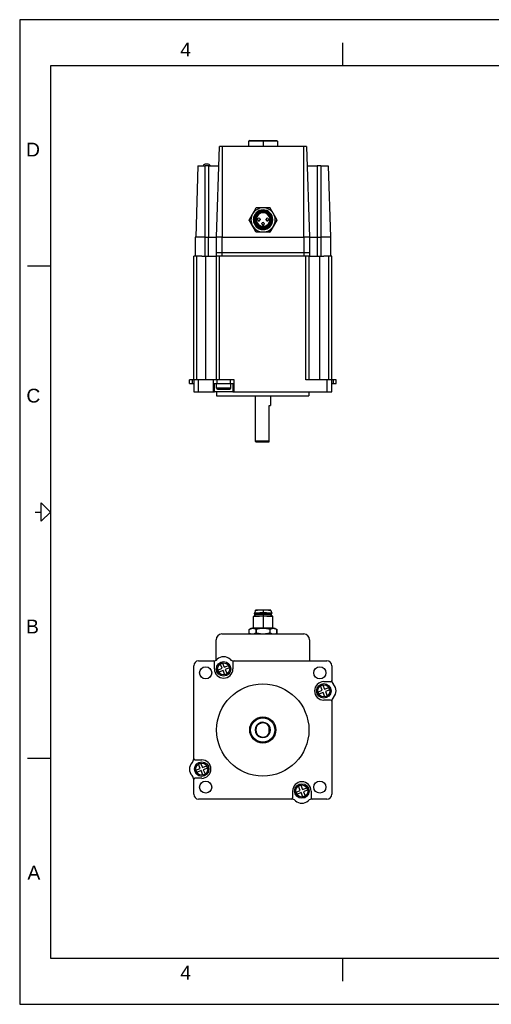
# Model space of a CAD drawing. Extents: x 0 to 21, y 0 to 16.
# Tile 1 of 5: x 0 to 7.7, y 0 to 16. Entities that reach past the tile are written whole.
import ezdxf

# ---------------------------------------------------------------- set-up
doc = ezdxf.new("R2010")
doc.units = 0
doc.header["$MEASUREMENT"] = 0
for name, color, linetype in [('CONTINUOUS', 7, 'CONTINUOUS'), ('TANGENT_EDGES', 7, 'CONTINUOUS'), ('VISIBLE', 7, 'CONTINUOUS')]:
    doc.layers.add(name, color=color, linetype=linetype)

# ---------------------------------------------------------------- blocks, each defined once
blk = doc.blocks.new('BLOCK20')
at = {"layer": 'CONTINUOUS'}
for p, q in [((21, 16), (0, 16)), ((0, 16), (0, 0)), ((5.25, 15.25), (5.25, 15.625)), ((20.5, 15.25), (0.5, 15.25)), ((0.5, 15.25), (0.5, 0.75)), ((0.125, 12), (0.5, 12)), ((0.25, 8), (0.35, 8)), ((0.125, 4), (0.5, 4)), ((0.5, 0.75), (20.5, 0.75)), ((5.25, 0.375), (5.25, 0.75)), ((0, 0), (21, 0))]:
    blk.add_line(p, q, dxfattribs=at)
blk.add_lwpolyline([(0.35, 7.85), (0.35, 8.15), (0.5, 8), (0.5, 8), (0.35, 7.85)], dxfattribs=at)
at = {"layer": 'CONTINUOUS', "char_height": 0.22404, "attachment_point": 4}
for s, insert in [('{\\fArial|b0|i0|c0|p0;\\C7;4}{\\fArial|b0|i0|c0|p0;\\C7;}', (2.609, 15.514)), ('{\\fArial|b0|i0|c0|p0;\\C7;D}{\\fArial|b0|i0|c0|p0;\\C7;}', (0.103, 13.889)), ('{\\fArial|b0|i0|c0|p0;\\C7;C}{\\fArial|b0|i0|c0|p0;\\C7;}', (0.109, 9.889)), ('{\\fArial|b0|i0|c0|p0;\\C7;B}{\\fArial|b0|i0|c0|p0;\\C7;}', (0.103, 6.139)), ('{\\fArial|b0|i0|c0|p0;\\C7;A}{\\fArial|b0|i0|c0|p0;\\C7;}', (0.126, 2.139)), ('{\\fArial|b0|i0|c0|p0;\\C7;4}{\\fArial|b0|i0|c0|p0;\\C7;}', (2.609, 0.514))]:
    blk.add_mtext(s, dxfattribs=dict(at, insert=insert))

msp = doc.modelspace()

# ---------------------------------------------------------------- linework, layer by layer
at = {"layer": 'TANGENT_EDGES'}
for p, q in [((3.294, 12.468), (3.294, 13.941)), ((3.955, 14.036), (3.955, 14.024)), ((3.955, 14.024), (3.955, 13.941)), ((4.616, 12.468), (4.616, 13.941)), ((3.016, 12.468), (3.016, 13.626)), ((3.075, 12.468), (3.075, 13.626)), ((4.835, 13.626), (4.835, 12.468)), ((4.894, 13.626), (4.894, 12.468)), ((3.955, 12.911), (3.955, 12.897)), ((3.955, 12.897), (3.955, 12.882)), ((3.955, 12.864), (3.955, 12.871)), ((3.955, 12.631), (3.955, 12.613)), ((3.955, 12.631), (3.955, 12.631)), ((3.955, 12.613), (3.955, 12.613)), ((3.955, 12.613), (3.955, 12.596)), ((3.955, 12.596), (3.955, 12.59)), ((3.006, 12.468), (3.006, 12.157)), ((3.065, 12.468), (3.065, 12.157)), ((3.284, 12.468), (3.284, 12.219)), ((4.616, 12.468), (4.616, 12.219)), ((4.835, 12.468), (4.835, 12.157)), ((4.894, 12.468), (4.894, 12.157)), ((3.284, 12.219), (3.284, 12.157)), ((4.616, 12.219), (4.616, 12.157)), ((2.878, 10.149), (2.878, 12.157)), ((3.023, 10.149), (3.023, 12.157)), ((3.247, 10.149), (3.247, 12.157)), ((4.652, 10.149), (4.652, 12.157)), ((4.877, 10.149), (4.877, 12.157)), ((5.022, 10.149), (5.022, 12.157)), ((2.801, 10.149), (2.801, 10.09)), ((2.906, 9.952), (2.906, 10.149)), ((3.145, 10.149), (3.145, 10.09)), ((3.145, 10.09), (3.145, 9.952)), ((3.21, 10.09), (3.21, 10.149)), ((3.419, 10.149), (3.419, 10.09)), ((3.484, 10.09), (3.484, 10.149)), ((3.484, 9.952), (3.484, 10.09)), ((4.993, 10.149), (4.993, 9.952)), ((5.098, 10.09), (5.098, 10.149)), ((3.432, 10.015), (3.196, 10.015)), ((3.955, 6.407), (3.955, 6.403)), ((3.955, 6.403), (3.955, 6.36)), ((3.955, 6.36), (3.955, 6.348)), ((3.955, 6.348), (3.955, 6.328)), ((3.955, 6.328), (3.955, 6.305)), ((3.955, 6.305), (3.955, 6.114))]:
    msp.add_line(p, q, dxfattribs=at)
for centre in [(3.314, 5.45), (4.942, 5.093), (2.958, 3.822), (4.585, 3.466)]:
    msp.add_circle(centre, 0.0984, dxfattribs=at)
for centre, start_param, end_param in [((3.886, 12.756), 0, 1.570796), ((3.886, 12.756), 1.570796, 3.141593), ((3.955, 12.687), 0, 1.570796), ((3.955, 12.687), 1.570796, 3.141593), ((4.024, 12.756), 0, 1.570796), ((4.024, 12.756), 1.570796, 3.141593)]:
    msp.add_ellipse(centre, major_axis=(-0.0197, 0), ratio=0.999507, start_param=start_param, end_param=end_param, dxfattribs=at)
at = {"layer": 'VISIBLE'}
for p, q in [((3.2, 12.468), (3.246, 13.941)), ((3.294, 13.941), (3.246, 13.941)), ((4.616, 13.941), (3.294, 13.941)), ((3.738, 14.036), (3.719, 14.024)), ((3.955, 14.024), (3.719, 14.024)), ((3.719, 14.024), (3.719, 13.941)), ((3.738, 14.036), (3.955, 14.036)), ((3.955, 14.036), (4.171, 14.036)), ((4.191, 14.024), (3.955, 14.024)), ((4.171, 14.036), (4.191, 14.024)), ((4.191, 14.024), (4.191, 13.941)), ((4.663, 13.941), (4.616, 13.941)), ((4.663, 13.941), (4.71, 12.468)), ((2.896, 13.626), (2.86, 12.468)), ((2.896, 13.626), (3.016, 13.626)), ((3.075, 13.626), (3.016, 13.626)), ((3.05, 13.654), (3.03, 13.654)), ((3.075, 13.626), (3.236, 13.626)), ((4.673, 13.626), (4.835, 13.626)), ((4.894, 13.626), (4.835, 13.626)), ((4.894, 13.626), (5.013, 13.626)), ((5.013, 13.626), (5.05, 12.468)), ((3.728, 12.745), (3.728, 12.747)), ((3.728, 12.743), (3.728, 12.745)), ((3.797, 12.747), (3.797, 12.753)), ((3.813, 12.755), (3.813, 12.755)), ((3.829, 12.756), (3.829, 12.757)), ((3.866, 12.75), (3.866, 12.756)), ((3.906, 12.756), (3.906, 12.75)), ((3.935, 12.682), (3.935, 12.687)), ((3.974, 12.687), (3.974, 12.682)), ((4.004, 12.75), (4.004, 12.756)), ((4.043, 12.756), (4.043, 12.75)), ((4.081, 12.756), (4.081, 12.757)), ((4.096, 12.755), (4.096, 12.755)), ((4.112, 12.747), (4.112, 12.753)), ((4.181, 12.745), (4.181, 12.747)), ((4.181, 12.745), (4.181, 12.743)), ((3.84, 12.552), (3.84, 12.55)), ((3.843, 12.548), (3.843, 12.55)), ((4.067, 12.55), (4.067, 12.548)), ((4.069, 12.55), (4.069, 12.552)), ((3.006, 12.468), (2.85, 12.468)), ((2.85, 12.468), (2.85, 12.157)), ((3.006, 12.468), (3.016, 12.468)), ((3.016, 12.468), (3.065, 12.468)), ((3.065, 12.468), (3.19, 12.468)), ((3.284, 12.468), (3.19, 12.468)), ((3.19, 12.468), (3.19, 12.219)), ((3.284, 12.468), (3.294, 12.468)), ((3.294, 12.468), (4.616, 12.468)), ((4.71, 12.468), (4.616, 12.468)), ((4.71, 12.468), (4.71, 12.219)), ((4.71, 12.468), (4.835, 12.468)), ((4.835, 12.468), (4.894, 12.468)), ((5.05, 12.468), (4.894, 12.468)), ((5.05, 12.468), (5.05, 12.157)), ((3.19, 12.219), (3.19, 12.157)), ((3.19, 12.219), (3.284, 12.219)), ((3.284, 12.219), (4.616, 12.219)), ((4.616, 12.219), (4.71, 12.219)), ((4.71, 12.219), (4.71, 12.157)), ((2.878, 12.157), (2.828, 12.157)), ((2.828, 10.149), (2.828, 12.157)), ((2.958, 12.157), (2.878, 12.157)), ((2.958, 12.157), (3.006, 12.157)), ((3.006, 12.157), (3.065, 12.157)), ((3.065, 12.157), (3.074, 12.157)), ((3.074, 12.157), (3.189, 12.157)), ((3.189, 12.157), (3.19, 12.157)), ((3.19, 12.157), (3.197, 12.157)), ((3.197, 10.149), (3.197, 12.157)), ((3.247, 12.157), (3.197, 12.157)), ((4.652, 12.157), (3.247, 12.157)), ((4.702, 12.157), (4.652, 12.157)), ((4.702, 10.149), (4.702, 12.157)), ((4.702, 12.157), (4.71, 12.157)), ((4.71, 12.157), (4.71, 12.157)), ((4.71, 12.157), (4.825, 12.157)), ((4.825, 12.157), (4.835, 12.157)), ((4.835, 12.157), (4.894, 12.157)), ((4.894, 12.157), (4.941, 12.157)), ((5.022, 12.157), (4.941, 12.157)), ((5.072, 12.157), (5.022, 12.157)), ((5.072, 10.149), (5.072, 12.157)), ((2.801, 10.149), (2.759, 10.149)), ((2.759, 10.09), (2.759, 10.149)), ((2.759, 10.09), (2.801, 10.09)), ((2.828, 10.149), (2.801, 10.149)), ((2.801, 10.09), (2.828, 10.09)), ((2.828, 10.149), (2.828, 9.952)), ((2.906, 10.149), (2.828, 10.149)), ((3.145, 10.149), (2.906, 10.149)), ((3.21, 10.149), (3.145, 10.149)), ((3.145, 10.09), (3.145, 10.09)), ((3.145, 10.09), (3.21, 10.09)), ((3.165, 9.952), (3.165, 10.09)), ((3.196, 10.015), (3.196, 10.09)), ((3.419, 10.149), (3.21, 10.149)), ((3.21, 10.09), (3.419, 10.09)), ((3.484, 10.149), (3.419, 10.149)), ((3.419, 10.09), (3.484, 10.09)), ((3.432, 10.015), (3.432, 10.09)), ((3.464, 10.09), (3.464, 9.952)), ((3.484, 10.09), (3.484, 10.09)), ((4.993, 10.149), (4.652, 10.149)), ((5.072, 10.149), (4.993, 10.149)), ((5.072, 9.952), (5.072, 10.149)), ((5.098, 10.149), (5.072, 10.149)), ((5.072, 10.09), (5.098, 10.09)), ((5.141, 10.149), (5.098, 10.149)), ((5.098, 10.09), (5.141, 10.09)), ((5.141, 10.09), (5.141, 10.149)), ((2.828, 9.952), (2.906, 9.952)), ((2.906, 9.952), (3.145, 9.952)), ((3.145, 9.952), (3.165, 9.952)), ((3.464, 9.952), (3.165, 9.952)), ((3.2, 9.952), (3.2, 9.889)), ((3.216, 9.995), (3.413, 9.995)), ((3.464, 9.952), (3.484, 9.952)), ((3.484, 9.952), (4.993, 9.952)), ((4.7, 9.952), (4.7, 9.889)), ((4.993, 9.952), (5.072, 9.952)), ((3.2, 9.889), (4.7, 9.889)), ((3.825, 9.889), (3.825, 9.151)), ((4.075, 9.889), (4.075, 9.732)), ((4.053, 9.732), (4.075, 9.732)), ((4.053, 9.151), (4.053, 9.732)), ((4.053, 9.151), (3.825, 9.151)), ((3.835, 9.141), (3.825, 9.151)), ((3.835, 9.141), (4.053, 9.141)), ((4.053, 9.141), (4.053, 9.151)), ((3.829, 6.399), (3.829, 6.403)), ((4.081, 6.399), (4.081, 6.403)), ((3.821, 6.324), (3.797, 6.3)), ((3.797, 6.111), (3.797, 6.3)), ((3.829, 6.399), (3.813, 6.355)), ((3.813, 6.344), (3.813, 6.355)), ((3.821, 6.324), (3.821, 6.344)), ((4.081, 6.399), (4.096, 6.355)), ((4.089, 6.324), (4.089, 6.344)), ((4.089, 6.324), (4.112, 6.3)), ((4.096, 6.344), (4.096, 6.355)), ((4.112, 6.111), (4.112, 6.3)), ((3.728, 6.026), (3.728, 6.09)), ((3.728, 6.026), (3.728, 6.09)), ((3.758, 6.108), (3.734, 6.094)), ((3.84, 6.097), (3.84, 6.032)), ((3.843, 6.097), (3.84, 6.097)), ((3.843, 6.032), (3.843, 6.097)), ((4.067, 6.097), (4.067, 6.032)), ((4.069, 6.097), (4.067, 6.097)), ((4.069, 6.032), (4.069, 6.097)), ((4.151, 6.108), (4.175, 6.094)), ((4.181, 6.09), (4.181, 6.026)), ((4.181, 6.026), (4.181, 6.09)), ((3.19, 5.591), (3.19, 5.924)), ((3.284, 6.018), (4.616, 6.018)), ((3.743, 6.018), (3.734, 6.022)), ((3.843, 6.032), (3.84, 6.032)), ((4.069, 6.032), (4.067, 6.032)), ((4.167, 6.018), (4.175, 6.022)), ((4.71, 5.924), (4.71, 5.58)), ((2.828, 3.992), (2.828, 5.501)), ((2.906, 5.58), (3.145, 5.58)), ((3.145, 5.58), (3.145, 5.58)), ((3.165, 5.45), (3.165, 5.56)), ((3.22, 5.432), (3.289, 5.461)), ((3.289, 5.461), (3.26, 5.53)), ((3.296, 5.545), (3.325, 5.476)), ((3.325, 5.476), (3.394, 5.504)), ((3.409, 5.468), (3.34, 5.439)), ((3.464, 5.56), (3.464, 5.45)), ((3.484, 5.58), (3.484, 5.58)), ((3.484, 5.58), (4.993, 5.58)), ((5.072, 5.501), (5.072, 5.262)), ((3.304, 5.424), (3.235, 5.396)), ((3.332, 5.355), (3.304, 5.424)), ((3.34, 5.439), (3.369, 5.37)), ((4.916, 5.104), (4.888, 5.173)), ((4.924, 5.188), (4.953, 5.119)), ((4.942, 5.243), (5.052, 5.243)), ((4.953, 5.119), (5.022, 5.147)), ((5.072, 5.262), (5.072, 5.262)), ((4.847, 5.075), (4.916, 5.104)), ((4.931, 5.067), (4.862, 5.039)), ((4.96, 4.998), (4.931, 5.067)), ((5.037, 5.111), (4.968, 5.082)), ((4.968, 5.082), (4.996, 5.013)), ((5.052, 4.943), (4.942, 4.943)), ((5.072, 4.924), (5.072, 3.414)), ((5.072, 4.924), (5.072, 4.924)), ((4.053, 4.509), (4.053, 4.529)), ((4.053, 4.407), (4.053, 4.509)), ((4.053, 4.387), (4.053, 4.407)), ((2.828, 3.992), (2.828, 3.992)), ((2.847, 3.972), (2.958, 3.972)), ((2.932, 3.833), (2.903, 3.902)), ((2.94, 3.917), (2.968, 3.848)), ((2.968, 3.848), (3.037, 3.877)), ((3.052, 3.84), (2.983, 3.812)), ((2.863, 3.804), (2.932, 3.833)), ((2.947, 3.797), (2.878, 3.768)), ((2.976, 3.728), (2.947, 3.797)), ((2.983, 3.812), (3.012, 3.743)), ((2.828, 3.653), (2.828, 3.653)), ((2.828, 3.414), (2.828, 3.653)), ((2.958, 3.673), (2.847, 3.673)), ((4.559, 3.476), (4.531, 3.545)), ((4.567, 3.56), (4.596, 3.491)), ((4.436, 3.355), (4.436, 3.466)), ((4.49, 3.448), (4.559, 3.476)), ((4.574, 3.44), (4.505, 3.411)), ((4.603, 3.371), (4.574, 3.44)), ((4.596, 3.491), (4.665, 3.52)), ((4.68, 3.483), (4.611, 3.455)), ((4.611, 3.455), (4.639, 3.386)), ((4.735, 3.466), (4.735, 3.355)), ((4.416, 3.336), (2.906, 3.336)), ((4.416, 3.336), (4.416, 3.336)), ((4.754, 3.336), (4.754, 3.336)), ((4.993, 3.336), (4.754, 3.336))]:
    msp.add_line(p, q, dxfattribs=at)
for centre, radius in [((3.022, 5.386), 0.0984), ((3.314, 5.45), 0.118), ((4.878, 5.386), 0.0984), ((3.95, 4.458), 0.75), ((4.942, 5.093), 0.118), ((3.95, 4.458), 0.213), ((3.95, 4.458), 0.197), ((2.958, 3.822), 0.118), ((3.022, 3.53), 0.0984), ((4.585, 3.466), 0.118), ((4.878, 3.53), 0.0984)]:
    msp.add_circle(centre, radius, dxfattribs=at)
for centre, radius, start, end in [((3.03, 13.593), 0.061, 90, 146.7436), ((3.05, 13.593), 0.061, 33.2564, 90), ((3.886, 12.756), 0.0197, 0, 180), ((3.955, 12.687), 0.0197, 0, 180), ((4.024, 12.756), 0.0197, 0, 180), ((3.216, 10.015), 0.0197, 180, 270), ((3.413, 10.015), 0.0197, 270, 0), ((3.284, 5.924), 0.0938, 90, 180), ((4.616, 5.924), 0.0938, 0, 90), ((3.145, 5.672), 0.0925, 270, 314.3509), ((3.314, 5.499), 0.15, 45.6491, 134.3509), ((3.484, 5.672), 0.0925, 225.6491, 270), ((2.906, 5.501), 0.0787, 90, 180), ((3.145, 5.56), 0.0197, 0, 90), ((3.314, 5.45), 0.15, 180, 0), ((3.314, 5.45), 0.0965, 100.7469, 124.2984), ((3.314, 5.45), 0.0965, 10.7469, 34.2984), ((3.484, 5.56), 0.0197, 90, 180), ((4.993, 5.501), 0.0787, 0, 90), ((3.314, 5.45), 0.0965, 190.7469, 214.2984), ((3.314, 5.45), 0.0965, 280.7469, 304.2984), ((4.942, 5.093), 0.15, 90, 270), ((4.942, 5.093), 0.0965, 100.7469, 124.2984), ((4.942, 5.093), 0.0965, 10.7469, 34.2984), ((5.052, 5.262), 0.0197, 270, 0), ((5.164, 5.262), 0.0925, 180, 224.3509), ((4.991, 5.093), 0.15, 315.6491, 44.3509), ((4.942, 5.093), 0.0965, 190.7469, 214.2984), ((4.942, 5.093), 0.0965, 280.7469, 304.2984), ((5.164, 4.924), 0.0925, 135.6491, 180), ((5.052, 4.924), 0.0197, 0, 90), ((3.95, 4.458), 0.125, 34.5128, 325.4872), ((3.95, 4.458), 0.115, 26.4077, 333.5923), ((3.95, 4.458), 0.125, 325.4872, 34.5128), ((2.908, 3.822), 0.15, 135.6491, 224.3509), ((2.735, 3.992), 0.0925, 315.6491, 360), ((2.847, 3.992), 0.0197, 180, 270), ((2.958, 3.822), 0.0965, 100.7469, 124.2984), ((2.958, 3.822), 0.15, 270, 90), ((2.958, 3.822), 0.0965, 10.7469, 34.2984), ((2.735, 3.653), 0.0925, 0, 44.3509), ((2.958, 3.822), 0.0965, 190.7469, 214.2984), ((2.958, 3.822), 0.0965, 280.7469, 304.2984), ((2.847, 3.653), 0.0197, 90, 180), ((4.585, 3.466), 0.15, 0, 180), ((4.585, 3.466), 0.0965, 100.7469, 124.2984), ((2.906, 3.414), 0.0787, 180, 270), ((4.585, 3.466), 0.0965, 190.7469, 214.2984), ((4.585, 3.466), 0.0965, 280.7469, 304.2984), ((4.585, 3.466), 0.0965, 10.7469, 34.2984), ((4.993, 3.414), 0.0787, 270, 0), ((4.416, 3.355), 0.0197, 270, 0), ((4.416, 3.243), 0.0925, 45.6491, 90), ((4.585, 3.416), 0.15, 225.6491, 314.3509), ((4.754, 3.243), 0.0925, 90, 134.3509), ((4.754, 3.355), 0.0197, 180, 270)]:
    msp.add_arc(centre, radius, start, end, dxfattribs=at)
for centre, major_axis, ratio, start_param, end_param in [((3.955, 12.747), (-0.197, 0), 0.999507, -0.523599, 0.523599), ((3.955, 12.747), (-0.197, 0), 0.999507, -1.570796, -0.523599), ((3.955, 12.753), (-0.157, 0), 0.999507, -1.570796, 0), ((3.955, 12.755), (-0.142, 0), 0.999507, -1.570796, 0), ((3.955, 12.757), (0.126, 0), 0.999507, 1.570796, 3.141593), ((3.955, 12.747), (-0.226, 0), 0.999507, -1.054321, -1.040074), ((3.955, 12.757), (0.114, 0), 0.999507, 1.570796, 3.141593), ((3.955, 12.75), (0.114, 0), 0.999507, 1.570796, 3.114498), ((3.955, 12.747), (-0.197, 0), 0.999507, -2.617994, -1.570796), ((3.955, 12.753), (-0.157, 0), 0.999507, -3.141593, -1.570796), ((3.955, 12.755), (-0.142, 0), 0.999507, -3.141593, -1.570796), ((3.955, 12.757), (0.126, 0), 0.999507, 0, 1.570796), ((3.955, 12.757), (0.114, 0), 0.999507, 0, 1.570796), ((3.955, 12.75), (0.114, 0), 0.999507, 0.027095, 1.570796), ((3.955, 12.747), (-0.226, 0), 0.999507, -2.101519, -2.087271), ((3.955, 12.747), (-0.197, 0), 0.999507, 2.617994, 3.665191), ((3.955, 12.747), (-0.226, 0), 0.999507, -0.007124, 0), ((3.955, 12.747), (-0.226, 0), 0.999507, 0, 0.007124), ((3.955, 12.745), (-0.226, 0), 0.999507, 0, 0.007124), ((3.955, 12.747), (-0.197, 0), 0.999507, 0.523599, 1.570796), ((3.955, 12.753), (-0.157, 0), 0.999507, 0, 1.570796), ((3.955, 12.747), (-0.157, 0), 0.999507, 0, 1.570796), ((3.955, 12.755), (-0.142, 0), 0.999507, 0, 1.570796), ((3.955, 12.755), (-0.142, 0), 0.999507, 0, 1.570796), ((3.955, 12.757), (0.126, 0), 0.999507, 3.141593, 4.712389), ((3.955, 12.756), (0.126, 0), 0.999507, 3.141593, 4.712389), ((3.955, 12.757), (0.114, 0), 0.999507, 3.141593, 4.712389), ((3.886, 12.75), (-0.0197, 0), 0.999507, 0, 3.141593), ((3.955, 12.682), (-0.0197, 0), 0.999507, 0, 3.141593), ((3.955, 12.757), (0.126, 0), 0.999507, 4.712389, 6.283185), ((3.955, 12.757), (0.114, 0), 0.999507, 4.712389, 6.283185), ((3.955, 12.756), (0.126, 0), 0.999507, 4.712389, 6.283185), ((3.955, 12.755), (-0.142, 0), 0.999507, 1.570796, 3.141593), ((3.955, 12.755), (-0.142, 0), 0.999507, 1.570796, 3.141593), ((3.955, 12.753), (-0.157, 0), 0.999507, 1.570796, 3.141593), ((3.955, 12.747), (-0.157, 0), 0.999507, 1.570796, 3.141593), ((3.955, 12.747), (-0.197, 0), 0.999507, 1.570796, 2.617994), ((4.024, 12.75), (-0.0197, 0), 0.999507, 0, 3.141593), ((3.955, 12.747), (-0.226, 0), 0.999507, -3.141593, -3.134469), ((3.955, 12.747), (-0.226, 0), 0.999507, 3.134469, 3.141593), ((3.955, 12.745), (-0.226, 0), 0.999507, 3.134469, 3.141593), ((3.955, 12.747), (-0.226, 0), 0.999507, 1.040074, 1.054321), ((3.955, 12.745), (-0.226, 0), 0.999507, 1.040074, 1.054321), ((3.955, 12.747), (-0.226, 0), 0.999507, 2.087271, 2.101519), ((3.955, 12.745), (-0.226, 0), 0.999507, 2.087271, 2.101519), ((3.955, 6.403), (0.126, 0), 0.031411, 1.570796, 3.141593), ((3.955, 6.399), (0.126, 0), 0.031411, 1.570796, 3.130165), ((3.955, 6.403), (0.126, 0), 0.031411, 0, 1.570796), ((3.955, 6.399), (0.126, 0), 0.031411, 0.011428, 1.570796), ((3.955, 6.3), (0.157, 0), 0.031411, 1.570796, 3.110161), ((3.955, 6.3), (0.157, 0), 0.031411, 3.110161, 3.141593), ((3.955, 6.355), (0.142, 0), 0.031411, 1.570796, 3.130165), ((3.955, 6.355), (0.142, 0), 0.031411, 3.130165, 3.141593), ((3.955, 6.344), (0.142, 0), 0.031411, 1.570796, 3.141593), ((3.955, 6.344), (0.142, 0), 0.031411, 3.141593, 3.476489), ((3.955, 6.344), (0.134, 0), 0.031411, 1.570796, 3.141593), ((3.955, 6.324), (0.134, 0), 0.031411, 1.570796, 3.110161), ((3.955, 6.355), (0.142, 0), 0.031411, 0.011428, 1.570796), ((3.955, 6.344), (0.142, 0), 0.031411, 0, 1.570796), ((3.955, 6.344), (0.134, 0), 0.031411, 0, 1.570796), ((3.955, 6.324), (0.134, 0), 0.031411, 0.031431, 1.570796), ((3.955, 6.3), (0.157, 0), 0.031411, 0.031431, 1.570796), ((3.955, 6.344), (0.142, 0), 0.031411, 5.948289, 6.283185), ((3.955, 6.355), (0.142, 0), 0.031411, 0, 0.011428), ((3.955, 6.3), (0.157, 0), 0.031411, 0, 0.031431), ((3.955, 6.09), (0.226, 0), 0.031411, 3.134469, 3.141593), ((3.955, 6.107), (0.197, 0), 0.031411, 2.617994, 3.087134), ((3.955, 6.107), (0.197, 0), 0.031411, 1.570796, 2.617994), ((3.955, 6.107), (0.197, 0), 0.031411, 0.523599, 1.570796), ((3.955, 6.107), (0.197, 0), 0.031411, 0.054459, 0.523599), ((3.955, 6.09), (0.226, 0), 0.031411, 0, 0.007124), ((3.955, 6.026), (0.226, 0), 0.031411, 3.134469, 3.141593), ((3.955, 6.026), (0.226, 0), 0.031411, 3.141593, 3.148716), ((3.955, 6.026), (0.226, 0), 0.031411, 6.276062, 6.283185), ((3.955, 6.026), (0.226, 0), 0.031411, 0, 0.007124)]:
    msp.add_ellipse(centre, major_axis=major_axis, ratio=ratio, start_param=start_param, end_param=end_param, dxfattribs=at)
for points, weights in [([(3.784, 12.846), (3.758, 12.801), (3.728, 12.748)], [1, 1.03682206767, 1]), ([(3.84, 12.942), (3.81, 12.891), (3.784, 12.846)], [1, 1.03682206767, 1]), ([(3.955, 12.944), (3.903, 12.944), (3.843, 12.944)], [1, 1.03682206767, 1]), ([(4.067, 12.944), (4.007, 12.944), (3.955, 12.944)], [1, 1.03682206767, 1]), ([(4.125, 12.846), (4.099, 12.891), (4.069, 12.942)], [1, 1.03682206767, 1]), ([(4.181, 12.748), (4.151, 12.801), (4.125, 12.846)], [1, 1.03682206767, 1]), ([(3.728, 12.745), (3.758, 12.694), (3.784, 12.649)], [1, 1.03682206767, 1]), ([(3.784, 12.646), (3.758, 12.691), (3.728, 12.743)], [1, 1.03682206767, 1]), ([(3.784, 12.649), (3.81, 12.604), (3.84, 12.552)], [1, 1.03682206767, 1]), ([(3.84, 12.55), (3.81, 12.601), (3.784, 12.646)], [1, 1.03682206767, 1]), ([(4.069, 12.552), (4.099, 12.604), (4.125, 12.649)], [1, 1.03682206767, 1]), ([(4.125, 12.646), (4.099, 12.601), (4.069, 12.55)], [1, 1.03682206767, 1]), ([(4.125, 12.649), (4.151, 12.694), (4.181, 12.745)], [1, 1.03682206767, 1]), ([(4.181, 12.743), (4.151, 12.691), (4.125, 12.646)], [1, 1.03682206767, 1]), ([(3.843, 12.55), (3.903, 12.551), (3.955, 12.551)], [1, 1.03682206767, 1]), ([(3.955, 12.547), (3.903, 12.547), (3.843, 12.548)], [1, 1.03682206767, 1]), ([(3.955, 12.551), (4.007, 12.551), (4.067, 12.55)], [1, 1.03682206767, 1]), ([(4.067, 12.548), (4.007, 12.547), (3.955, 12.547)], [1, 1.03682206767, 1]), ([(3.728, 6.09), (3.731, 6.092), (3.734, 6.094)], [1, 1.00362478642, 1.00653592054]), ([(3.734, 6.094), (3.761, 6.109), (3.784, 6.111)], [1.00653592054, 1.03319728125, 1]), ([(3.784, 6.111), (3.81, 6.112), (3.84, 6.097)], [1, 1.03682206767, 1]), ([(3.843, 6.097), (3.903, 6.114), (3.955, 6.114)], [1, 1.03682206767, 1]), ([(3.955, 6.114), (4.007, 6.114), (4.067, 6.097)], [1, 1.03682206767, 1]), ([(4.069, 6.097), (4.099, 6.112), (4.125, 6.111)], [1, 1.03682206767, 1]), ([(4.125, 6.111), (4.149, 6.109), (4.175, 6.094)], [1, 1.03319728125, 1.00653592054]), ([(4.175, 6.094), (4.178, 6.092), (4.181, 6.09)], [1.00653592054, 1.00362478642, 1]), ([(3.728, 6.026), (3.731, 6.024), (3.734, 6.022)], [1, 1.00362478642, 1.00653592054]), ([(3.748, 6.018), (3.738, 6.021), (3.728, 6.026)], [1.01624080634, 1.01208994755, 1]), ([(3.84, 6.032), (3.825, 6.023), (3.811, 6.018)], [1, 1.01854506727, 1.01841005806]), ([(3.913, 6.018), (3.88, 6.022), (3.843, 6.032)], [1.01744206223, 1.0226347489, 1]), ([(4.067, 6.032), (4.029, 6.022), (3.996, 6.018)], [1, 1.0226347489, 1.01744206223]), ([(4.098, 6.018), (4.085, 6.023), (4.069, 6.032)], [1.01841005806, 1.01854506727, 1]), ([(4.181, 6.026), (4.171, 6.021), (4.162, 6.018)], [1, 1.01208994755, 1.01624080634]), ([(4.175, 6.022), (4.178, 6.024), (4.181, 6.026)], [1.00653592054, 1.00362478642, 1])]:
    msp.add_rational_spline(points, weights, degree=2, dxfattribs=at)

# ---------------------------------------------------------------- block references
at = {"layer": 'CONTINUOUS'}
msp.add_blockref('BLOCK20', (0, 0), dxfattribs=at)

doc.saveas('drawing.dxf')
